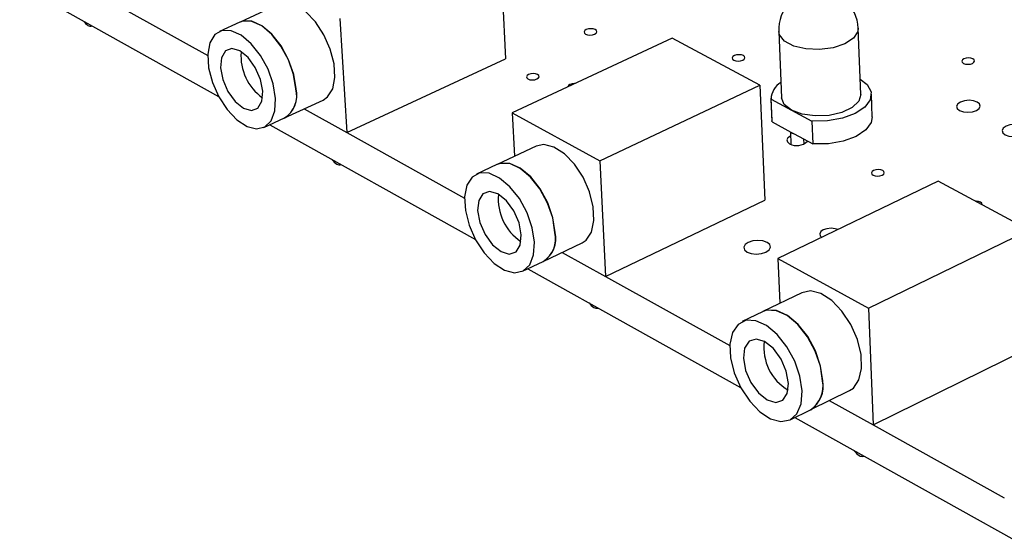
# Model space of a CAD drawing. Extents: x 0 to 211, y 0 to 143.
# Tile 1 of 12: x 78 to 110, y 95 to 112. Entities that reach past the tile are written whole.
import ezdxf

# ---------------------------------------------------------------- set-up
doc = ezdxf.new("R2010")
doc.units = 0
doc.layers.get('0').update_dxf_attribs({"linetype": 'CONTINUOUS'})

msp = doc.modelspace()

# ---------------------------------------------------------------- linework, layer by layer
at = {"color": 7, "linetype": 'CONTINUOUS'}
for p, q in [((93.661, 114.283), (93.86, 110.538)), ((77.83, 112.955), (84.392, 109.3)), ((80.35, 112.692), (84.033, 110.648)), ((86.378, 112.333), (85.1, 111.75)), ((85.093, 111.747), (84.418, 111.44)), ((88.394, 111.869), (88.618, 108.103)), ((80.219, 111.622), (80.221, 111.623)), ((102.869, 111.439), (102.962, 109.254)), ((105.576, 109.361), (105.49, 111.546)), ((99.355, 111.221), (94.08, 108.755)), ((102.248, 109.665), (99.355, 111.221)), ((88.618, 108.103), (93.86, 110.538)), ((96.969, 107.172), (102.248, 109.665)), ((102.248, 109.665), (102.412, 105.879)), ((86.568, 108.589), (87.843, 109.178)), ((102.613, 109.238), (102.645, 108.487)), ((102.616, 109.206), (103.288, 108.844)), ((102.648, 108.455), (102.616, 109.206)), ((105.953, 108.623), (105.924, 109.374)), ((87.209, 108.885), (88.618, 108.103)), ((103.288, 108.844), (103.962, 108.481)), ((85.888, 108.275), (86.561, 108.586)), ((94.08, 108.755), (96.969, 107.172)), ((94.08, 108.755), (94.155, 107.326)), ((102.648, 108.455), (102.645, 108.487)), ((86.076, 108.361), (92.861, 104.581)), ((102.648, 108.455), (103.263, 108.123)), ((103.962, 108.481), (103.993, 107.729)), ((88.619, 108.103), (92.504, 105.948)), ((103.253, 108.128), (103.271, 107.717)), ((103.263, 108.123), (103.376, 108.062)), ((103.376, 108.062), (103.993, 107.729)), ((103.706, 107.736), (103.7, 107.887)), ((94.862, 107.658), (93.581, 107.056)), ((93.574, 107.053), (92.898, 106.735)), ((96.969, 107.172), (97.158, 103.365)), ((108.13, 106.502), (102.844, 103.953)), ((111.12, 104.894), (108.13, 106.502)), ((97.158, 103.365), (102.412, 105.879)), ((105.831, 102.317), (111.12, 104.894)), ((95.103, 103.859), (96.381, 104.468)), ((95.729, 104.157), (97.158, 103.365)), ((102.844, 103.953), (105.831, 102.317)), ((102.844, 103.953), (102.907, 102.478)), ((94.421, 103.534), (95.096, 103.856)), ((94.593, 103.616), (101.613, 99.706)), ((97.159, 103.365), (101.257, 101.091)), ((103.627, 102.827), (102.343, 102.205)), ((105.831, 102.317), (105.983, 98.468)), ((102.336, 102.201), (101.658, 101.873)), ((105.983, 98.468), (111.247, 101.067)), ((103.924, 98.972), (105.205, 99.601)), ((104.535, 99.271), (105.983, 98.468)), ((103.241, 98.636), (103.918, 98.968)), ((103.396, 98.712), (110.661, 94.665)), ((105.983, 98.468), (110.307, 96.069))]:
    msp.add_line(p, q, dxfattribs=at)
for points in [[(87.843, 109.178), (87.988, 109.279), (88.154, 109.545), (88.227, 109.919), (88.2, 110.368), (88.076, 110.852), (87.865, 111.327), (87.587, 111.751), (87.267, 112.086), (86.932, 112.302), (86.613, 112.38), (86.378, 112.333)], [(86.942, 109.545), (86.865, 110.017), (86.695, 110.503), (86.448, 110.959), (86.145, 111.343), (85.813, 111.623), (85.483, 111.772), (85.184, 111.779), (85.093, 111.747)], [(86.949, 109.548), (86.872, 110.021), (86.702, 110.506), (86.455, 110.962), (86.152, 111.347), (85.82, 111.626), (85.49, 111.775), (85.191, 111.782), (85.1, 111.75)], [(86.268, 109.234), (86.191, 109.707), (86.021, 110.193), (85.773, 110.649), (85.47, 111.035), (85.138, 111.314), (84.808, 111.464), (84.509, 111.471), (84.267, 111.334), (84.104, 111.066), (84.034, 110.691), (84.063, 110.242), (84.189, 109.76), (84.399, 109.286), (84.676, 108.862), (84.995, 108.527), (85.328, 108.309), (85.646, 108.228), (85.92, 108.291), (86.126, 108.493), (86.246, 108.817), (86.268, 109.234)], [(96.497, 111.352), (96.561, 111.329), (96.64, 111.321), (96.721, 111.329), (96.792, 111.352), (96.842, 111.386), (96.864, 111.426), (96.854, 111.466), (96.814, 111.499), (96.75, 111.522), (96.671, 111.53), (96.59, 111.522), (96.519, 111.499), (96.468, 111.466), (96.447, 111.426), (96.457, 111.386), (96.497, 111.352)], [(85.848, 109.468), (85.772, 109.858), (85.602, 110.248), (85.362, 110.578), (85.09, 110.798), (84.828, 110.874), (84.615, 110.795), (84.483, 110.573), (84.453, 110.242), (84.529, 109.853), (84.7, 109.464), (84.938, 109.134), (85.209, 108.914), (85.472, 108.837), (85.685, 108.915), (85.818, 109.137), (85.848, 109.468)], [(101.387, 110.494), (101.452, 110.471), (101.531, 110.463), (101.612, 110.471), (101.683, 110.494), (101.733, 110.528), (101.754, 110.568), (101.743, 110.609), (101.703, 110.643), (101.638, 110.665), (101.559, 110.673), (101.477, 110.665), (101.406, 110.643), (101.357, 110.609), (101.335, 110.568), (101.346, 110.528), (101.387, 110.494)], [(108.965, 110.387), (109.03, 110.364), (109.11, 110.356), (109.191, 110.364), (109.261, 110.387), (109.31, 110.421), (109.33, 110.461), (109.319, 110.502), (109.277, 110.536), (109.211, 110.558), (109.132, 110.566), (109.051, 110.558), (108.98, 110.536), (108.931, 110.502), (108.911, 110.461), (108.923, 110.421), (108.965, 110.387)], [(94.594, 109.872), (94.658, 109.849), (94.737, 109.841), (94.819, 109.849), (94.891, 109.872), (94.941, 109.906), (94.964, 109.946), (94.954, 109.987), (94.914, 110.021), (94.849, 110.044), (94.77, 110.052), (94.689, 110.044), (94.617, 110.021), (94.566, 109.987), (94.544, 109.946), (94.554, 109.906), (94.594, 109.872)], [(105.556, 109.869), (105.783, 109.69), (105.915, 109.446), (105.89, 109.189), (105.711, 108.943), (105.393, 108.732), (104.968, 108.575), (104.475, 108.489), (103.962, 108.481)], [(96.149, 109.722), (96.133, 109.722), (96.051, 109.714), (95.979, 109.691), (95.929, 109.657), (95.907, 109.617), (95.906, 109.609)], [(103.288, 108.844), (103.051, 109.031), (102.962, 109.252), (102.962, 109.254)], [(105.576, 109.361), (105.509, 109.139), (105.293, 108.932), (104.953, 108.77), (104.53, 108.673), (104.075, 108.653), (103.644, 108.713), (103.288, 108.844)], [(108.837, 108.833), (108.959, 108.791), (109.106, 108.776), (109.257, 108.791), (109.388, 108.833), (109.48, 108.897), (109.517, 108.972), (109.495, 109.048), (109.417, 109.111), (109.295, 109.154), (109.148, 109.169), (108.997, 109.154), (108.866, 109.111), (108.775, 109.048), (108.737, 108.972), (108.759, 108.897), (108.837, 108.833)], [(105.953, 108.623), (105.92, 108.438), (105.74, 108.192), (105.423, 107.98), (104.998, 107.823), (104.505, 107.737), (103.993, 107.729)], [(110.338, 108.033), (110.461, 107.99), (110.609, 107.975), (110.76, 107.99), (110.892, 108.033), (110.983, 108.097), (111.02, 108.173), (110.998, 108.249), (110.919, 108.313), (110.797, 108.356), (110.648, 108.371), (110.497, 108.356), (110.366, 108.313), (110.275, 108.249), (110.238, 108.173), (110.26, 108.097), (110.338, 108.033)], [(103.259, 107.991), (103.252, 107.988), (103.17, 107.931), (103.135, 107.864), (103.153, 107.796), (103.221, 107.739)], [(96.381, 104.468), (96.517, 104.56), (96.692, 104.827), (96.772, 105.204), (96.75, 105.658), (96.626, 106.148), (96.413, 106.63), (96.129, 107.062), (95.799, 107.404), (95.454, 107.627), (95.124, 107.71), (94.862, 107.658)], [(95.487, 104.812), (95.412, 105.29), (95.241, 105.783), (94.989, 106.247), (94.679, 106.639), (94.338, 106.925), (93.996, 107.081), (93.685, 107.091), (93.574, 107.053)], [(95.494, 104.816), (95.419, 105.294), (95.248, 105.786), (94.996, 106.25), (94.686, 106.642), (94.344, 106.929), (94.003, 107.084), (93.692, 107.094), (93.581, 107.056)], [(105.98, 106.7), (106.047, 106.676), (106.127, 106.668), (106.209, 106.676), (106.281, 106.7), (106.331, 106.735), (106.351, 106.776), (106.34, 106.817), (106.298, 106.852), (106.232, 106.876), (106.151, 106.884), (106.069, 106.876), (105.998, 106.852), (105.948, 106.817), (105.927, 106.776), (105.938, 106.735), (105.98, 106.7)], [(94.811, 104.491), (94.736, 104.97), (94.565, 105.463), (94.313, 105.927), (94.002, 106.32), (93.661, 106.607), (93.319, 106.762), (93.008, 106.773), (92.756, 106.637), (92.583, 106.369), (92.506, 105.991), (92.531, 105.538), (92.655, 105.049), (92.869, 104.567), (93.152, 104.136), (93.479, 103.793), (93.823, 103.568), (94.153, 103.482), (94.438, 103.543), (94.655, 103.745), (94.783, 104.07), (94.811, 104.491)], [(94.377, 104.732), (94.303, 105.127), (94.13, 105.524), (93.885, 105.86), (93.605, 106.086), (93.333, 106.166), (93.11, 106.089), (92.971, 105.866), (92.936, 105.532), (93.011, 105.138), (93.183, 104.743), (93.428, 104.407), (93.707, 104.182), (93.979, 104.101), (94.202, 104.177), (94.342, 104.398), (94.377, 104.732)], [(109.577, 105.724), (109.58, 105.737), (109.568, 105.779), (109.525, 105.814), (109.459, 105.837), (109.378, 105.846), (109.351, 105.845)], [(104.821, 104.906), (104.728, 104.937), (104.595, 104.95), (104.459, 104.937), (104.34, 104.898), (104.257, 104.839), (104.222, 104.77), (104.24, 104.702), (104.294, 104.652)], [(101.822, 104.165), (101.959, 104.116), (102.125, 104.099), (102.296, 104.116), (102.445, 104.165), (102.55, 104.238), (102.594, 104.325), (102.572, 104.411), (102.485, 104.484), (102.349, 104.533), (102.183, 104.55), (102.012, 104.533), (101.863, 104.484), (101.758, 104.411), (101.714, 104.325), (101.736, 104.238), (101.822, 104.165)], [(105.205, 99.601), (105.33, 99.684), (105.515, 99.951), (105.603, 100.331), (105.585, 100.79), (105.462, 101.287), (105.246, 101.777), (104.955, 102.217), (104.616, 102.567), (104.26, 102.796), (103.918, 102.884), (103.627, 102.827)], [(104.318, 99.921), (104.246, 100.405), (104.074, 100.905), (103.817, 101.377), (103.498, 101.777), (103.147, 102.071), (102.793, 102.232), (102.47, 102.246), (102.336, 102.201)], [(104.324, 99.925), (104.252, 100.408), (104.08, 100.908), (103.824, 101.38), (103.505, 101.78), (103.153, 102.074), (102.8, 102.235), (102.477, 102.25), (102.343, 102.205)], [(103.64, 99.589), (103.568, 100.074), (103.395, 100.574), (103.138, 101.046), (102.82, 101.447), (102.468, 101.741), (102.115, 101.903), (101.792, 101.918), (101.527, 101.784), (101.345, 101.515), (101.26, 101.134), (101.281, 100.676), (101.404, 100.181), (101.62, 99.692), (101.91, 99.252), (102.247, 98.901), (102.602, 98.67), (102.943, 98.579), (103.241, 98.636), (103.469, 98.837), (103.606, 99.165), (103.64, 99.589)], [(103.192, 99.838), (103.119, 100.239), (102.944, 100.641), (102.693, 100.985), (102.404, 101.216), (102.122, 101.3), (101.89, 101.225), (101.742, 101.002), (101.702, 100.665), (101.775, 100.266), (101.95, 99.865), (102.2, 99.523), (102.488, 99.291), (102.77, 99.206), (103.002, 99.279), (103.151, 99.502), (103.192, 99.838)]]:
    msp.add_lwpolyline(points, dxfattribs=at)
at = {"color": 8, "linetype": 'CONTINUOUS'}
msp.add_lwpolyline([(105.49, 111.546), (105.476, 111.437), (105.332, 111.218), (105.049, 111.031), (104.66, 110.901), (104.213, 110.842), (103.762, 110.861), (103.362, 110.958), (103.06, 111.119), (102.894, 111.325), (102.869, 111.439)], dxfattribs=at)
at = {"color": 7, "linetype": 'CONTINUOUS'}
for centre, radius, start, end in [((104.179, 111.492), 1.311, 2.3534, 182.3127), ((80.334, 112.045), 0.478, 213.3299, 238.1885), ((80.166, 111.76), 0.147, 235.1089, 291.014), ((86.833, 110.636), 1.705, 175.8193, 234.3626), ((86.09, 109.328), 0.879, 302.374, 14.2934), ((86.097, 109.331), 0.879, 302.3736, 14.2925), ((103.285, 109.188), 0.669, 120.9886, 178.4958), ((103.399, 108.24), 0.179, 220.6825, 262.6091), ((103.465, 108.165), 0.49, 240.2533, 315.9709), ((88.548, 107.483), 0.491, 213.4789, 238.3161), ((88.379, 107.193), 0.155, 235.1876, 291.4585), ((95.31, 105.92), 1.695, 174.9742, 236.1774), ((94.623, 104.607), 0.888, 302.2158, 13.3407), ((94.629, 104.611), 0.888, 302.2154, 13.3399), ((97.03, 102.772), 0.504, 213.6327, 238.4428), ((96.86, 102.479), 0.166, 235.4743, 289.4706), ((104.017, 101.02), 1.637, 173.0105, 239.1448), ((103.374, 99.757), 0.958, 304.5704, 9.8931), ((103.381, 99.76), 0.958, 304.57, 9.8923), ((105.793, 97.905), 0.518, 213.7887, 238.571), ((105.622, 97.609), 0.177, 235.6979, 288.2442)]:
    msp.add_arc(centre, radius, start, end, dxfattribs=at)

doc.saveas('drawing.dxf')
